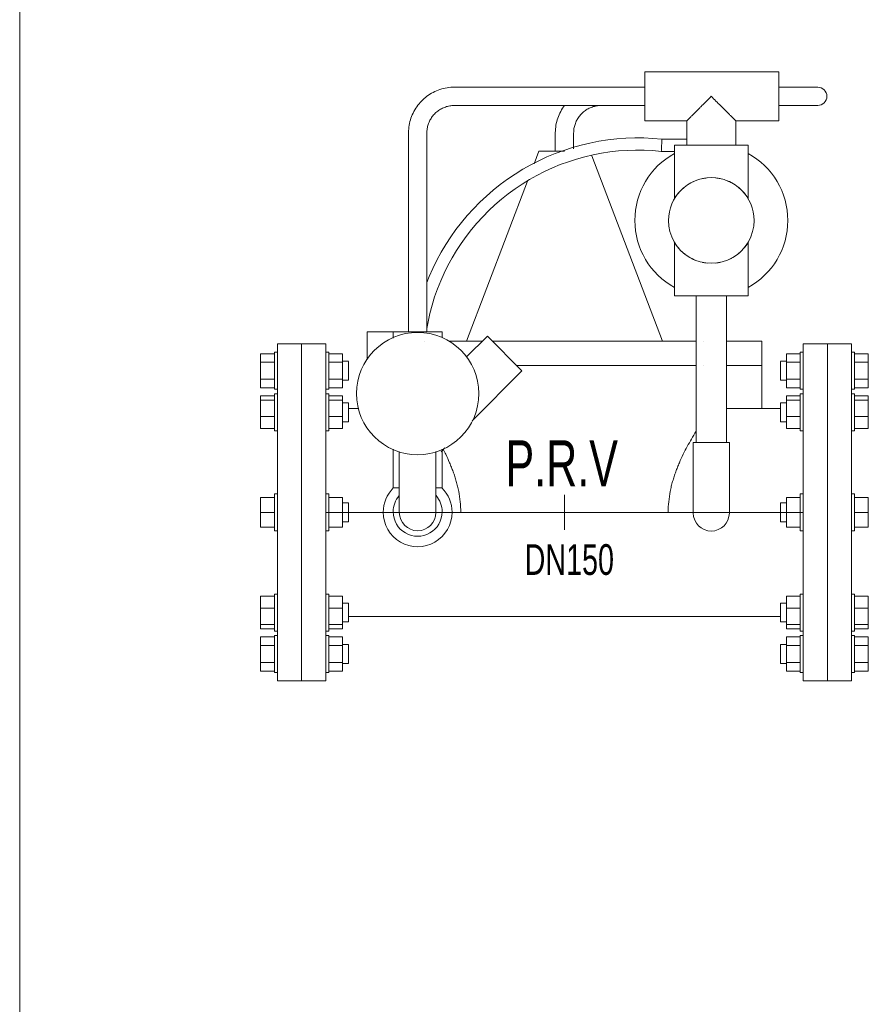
# Model space of a CAD drawing. Header units: millimetres. Extents: x 2339 to 23224, y 1509 to 18979.
# Tile 59 of 124: x 15193 to 15972, y 5257 to 6161. Entities that reach past the tile are written whole.
import ezdxf

# ---------------------------------------------------------------- set-up
doc = ezdxf.new("R2010")
doc.units = ezdxf.units.MM
doc.set_wipeout_variables(frame=1)
doc.layers.get('0').update_dxf_attribs({"lineweight": 0})
doc.styles.add('DISOCP', font='disocp.shx', dxfattribs={"width": 0.6})

# ---------------------------------------------------------------- blocks, each defined once
blk = doc.blocks.new('*U285')
blk.add_wipeout([(-123.82, -87.5), (-149.02, -87.5), (-149.02, -83.11), (-150.46, -83.11), (-150.46, -82.33), (-157.68, -82.33), (-157.68, 82.33), (-150.46, 82.33), (-150.46, 83.11), (-149.02, 83.11), (-149.02, 87.5), (-123.82, 87.5), (-123.82, 83.11), (-122.33, 83.11), (-122.33, 82.33), (-115.17, 82.33), (-115.17, 56.88), (-112.04, 56.71), (-112.04, 53.97), (-107.01, 53.97), (-107.86, 59.22), (-107.71, 65.58), (-106.37, 71.54), (-104.32, 76.39), (-102.39, 79.59), (-102.39, 93.73), (-80.96, 93.73), (-80.86, 199.01), (-78.15, 208.07), (-73.2, 214.43), (-67.29, 218.39), (-59.53, 220.54), (41.65, 220.66), (41.65, 228.6), (111.27, 228.6), (111.27, 220.66), (131.42, 220.66), (135.7, 217.99), (136.18, 215.9), (135.82, 214.1), (134.21, 212.04), (131.42, 211.14), (111.27, 211.14), (111.27, 203.2), (88.9, 203.2), (88.9, 190.5), (95.25, 190.5), (95.29, 186.27), (104.96, 178.82), (110.35, 171.69), (114.68, 161.17), (115.84, 153.34), (115.11, 143.64), (111.95, 134.23), (107.67, 127.3), (102.73, 121.95), (98.98, 118.98), (95.29, 116.68), (95.29, 112.45), (84.14, 112.45), (84.14, 88.9), (102.39, 88.9), (102.39, 53.98), (112.04, 53.98), (112.04, 78.41), (115.17, 78.41), (115.17, 82.33), (122.33, 82.33), (122.33, 83.11), (123.82, 83.11), (123.82, 87.5), (149.02, 87.5), (149.02, 83.11), (150.46, 83.11), (150.46, 82.33), (157.68, 82.33), (157.68, -82.33), (150.46, -82.33), (150.46, -83.11), (149.02, -83.11), (149.02, -87.5), (123.82, -87.5), (123.82, -83.11), (122.33, -83.11), (122.33, -82.33), (115.17, -82.33), (115.17, -56.88), (112.04, -56.71), (112.04, -53.97), (-115.17, -53.97), (-115.17, -82.33), (-122.33, -82.33), (-122.33, -83.11), (-123.82, -83.11)])
for p, q in [((111.27, 228.6), (41.65, 228.6)), ((41.65, 215.9), (41.65, 228.6)), ((111.27, 228.6), (111.27, 215.9)), ((41.65, 220.66), (-57.15, 220.66)), ((131.42, 220.66), (111.27, 220.66)), ((41.65, 203.2), (41.65, 215.9)), ((111.27, 215.9), (111.27, 203.2)), ((-57.15, 211.14), (41.65, 211.14)), ((131.42, 211.14), (111.27, 211.14)), ((41.65, 203.2), (63.5, 203.2)), ((63.5, 203.2), (63.5, 190.5)), ((88.9, 203.2), (111.27, 203.2)), ((88.9, 190.5), (88.9, 203.2)), ((-80.96, 196.85), (-80.96, 93.73)), ((-71.44, 93.73), (-71.44, 196.85)), ((-4.76, 196.85), (-4.76, 187.36)), ((4.76, 188.64), (4.76, 196.85)), ((63.5, 193.68), (50.6, 193.68)), ((57.15, 190.5), (57.15, 162.92)), ((57.15, 190.5), (95.25, 190.5)), ((95.25, 162.92), (95.25, 190.5)), ((-13.3, 187.36), (-15.75, 180.92)), ((-13.3, 187.36), (0, 187.36)), ((50.8, 88.9), (14.2, 184.98)), ((50.25, 187.33), (57.15, 187.33)), ((-19.16, 171.96), (-50.8, 88.9)), ((57.15, 140.03), (57.15, 112.45)), ((95.25, 112.45), (95.25, 140.03)), ((95.25, 112.45), (57.15, 112.45)), ((68.26, 112.45), (68.26, 36.25)), ((84.14, 36.25), (84.14, 112.45)), ((-102.39, 93.73), (-102.39, 79.22)), ((-102.39, 93.73), (-63.5, 93.73)), ((-88.9, 93.73), (-88.9, 90.46)), ((-63.5, 90.75), (-63.5, 93.73)), ((-136.42, 87.5), (-149.02, 87.5)), ((-149.02, -87.5), (-149.02, 87.5)), ((-136.42, 87.5), (-136.42, -87.5)), ((-123.82, 87.5), (-136.42, 87.5)), ((-136.42, -87.5), (-136.42, 87.5)), ((-123.82, 87.5), (-123.82, -87.5)), ((-50.8, 88.9), (-59.91, 88.9)), ((-40.01, 91.42), (-50.96, 80.47)), ((-50.8, 88.9), (-42.53, 88.9)), ((-40.01, 91.42), (-22.05, 73.46)), ((102.39, 88.9), (84.14, 88.9)), ((102.39, 76.2), (102.39, 88.9)), ((123.82, 87.5), (136.42, 87.5)), ((123.82, 87.5), (123.82, -87.5)), ((136.42, 87.5), (149.02, 87.5)), ((136.42, 87.5), (136.42, -87.5)), ((136.42, -87.5), (136.42, 87.5)), ((149.02, -87.5), (149.02, 87.5)), ((-157.68, 77.91), (-157.68, 82.33)), ((-150.46, 82.33), (-157.68, 82.33)), ((-149.02, 83.11), (-150.46, 83.11)), ((-150.46, 73.5), (-150.46, 83.11)), ((-122.33, 83.11), (-123.82, 83.11)), ((-122.33, 83.11), (-122.33, 73.5)), ((-115.17, 82.33), (-122.33, 82.33)), ((-115.17, 82.33), (-115.17, 77.91)), ((115.17, 82.33), (115.17, 77.91)), ((115.17, 82.33), (122.33, 82.33)), ((122.33, 83.11), (123.82, 83.11)), ((122.33, 83.11), (122.33, 73.5)), ((149.02, 83.11), (150.46, 83.11)), ((150.46, 73.5), (150.46, 83.11)), ((150.46, 82.33), (157.68, 82.33)), ((157.68, 77.91), (157.68, 82.33)), ((-157.68, 69.09), (-157.68, 77.91)), ((-150.46, 77.91), (-157.68, 77.91)), ((-115.17, 77.91), (-122.33, 77.91)), ((-112.04, 78.41), (-115.17, 78.41)), ((-115.17, 77.91), (-115.17, 69.09)), ((-112.04, 78.24), (-112.04, 73.5)), ((112.04, 78.41), (115.17, 78.41)), ((112.04, 78.24), (112.04, 73.5)), ((115.17, 77.91), (115.17, 69.09)), ((115.17, 77.91), (122.33, 77.91)), ((150.46, 77.91), (157.68, 77.91)), ((157.68, 69.09), (157.68, 77.91)), ((-150.46, 63.89), (-150.46, 73.5)), ((-122.33, 73.5), (-122.33, 63.89)), ((-112.04, 73.5), (-112.04, 68.59)), ((-47.97, 47.54), (-22.05, 73.46)), ((68.26, 76.2), (-24.79, 76.2)), ((102.39, 76.2), (84.14, 76.2)), ((102.39, 76.2), (102.39, 53.98)), ((112.04, 73.5), (112.04, 68.59)), ((122.33, 73.5), (122.33, 63.89)), ((150.46, 63.89), (150.46, 73.5)), ((-157.68, 64.67), (-157.68, 69.09)), ((-157.68, 69.09), (-150.46, 69.09)), ((-122.33, 69.09), (-115.17, 69.09)), ((-115.17, 69.09), (-115.17, 64.67)), ((-115.17, 68.59), (-112.04, 68.59)), ((115.17, 68.59), (112.04, 68.59)), ((115.17, 69.09), (115.17, 64.67)), ((122.33, 69.09), (115.17, 69.09)), ((157.68, 69.09), (150.46, 69.09)), ((157.68, 64.67), (157.68, 69.09)), ((-150.46, 64.67), (-157.68, 64.67)), ((-150.46, 63.89), (-149.02, 63.89)), ((-149.02, 61.58), (-150.46, 61.58)), ((-150.46, 45.18), (-150.46, 61.58)), ((-149.02, 61.58), (-150.46, 61.58)), ((-123.82, 63.89), (-122.33, 63.89)), ((-122.33, 61.58), (-123.82, 61.58)), ((-122.33, 61.58), (-123.82, 61.58)), ((-115.17, 64.67), (-122.33, 64.67)), ((-122.33, 61.58), (-122.33, 45.18)), ((115.17, 64.67), (122.33, 64.67)), ((123.82, 63.89), (122.33, 63.89)), ((122.33, 61.58), (123.82, 61.58)), ((122.33, 61.58), (122.33, 45.18)), ((122.33, 61.58), (123.82, 61.58)), ((150.46, 63.89), (149.02, 63.89)), ((149.02, 61.58), (150.46, 61.58)), ((149.02, 61.58), (150.46, 61.58)), ((150.46, 64.67), (157.68, 64.67)), ((150.46, 45.18), (150.46, 61.58)), ((-157.68, 58.21), (-157.68, 60.5)), ((-150.46, 60.5), (-157.68, 60.5)), ((-157.68, 49.69), (-157.68, 58.21)), ((-150.46, 58.21), (-157.68, 58.21)), ((-150.46, 61.25), (-150.46, 61.25)), ((-122.33, 61.25), (-122.33, 61.25)), ((-115.17, 60.5), (-122.33, 60.5)), ((-115.17, 58.21), (-122.33, 58.21)), ((-115.17, 60.5), (-115.17, 58.21)), ((-115.17, 58.21), (-115.17, 49.69)), ((-112.04, 56.88), (-115.17, 56.88)), ((-112.04, 56.88), (-115.17, 56.88)), ((-112.04, 56.88), (-112.04, 48.5)), ((-112.04, 56.71), (-112.04, 56.71)), ((112.04, 56.88), (115.17, 56.88)), ((112.04, 56.88), (112.04, 48.5)), ((112.04, 56.88), (115.17, 56.88)), ((112.04, 56.71), (112.04, 56.71)), ((115.17, 60.5), (115.17, 58.21)), ((115.17, 60.5), (122.33, 60.5)), ((115.17, 58.21), (115.17, 49.69)), ((115.17, 58.21), (122.33, 58.21)), ((122.33, 61.25), (122.33, 61.25)), ((150.46, 61.25), (150.46, 61.25)), ((150.46, 60.5), (157.68, 60.5)), ((150.46, 58.21), (157.68, 58.21)), ((157.68, 58.21), (157.68, 60.5)), ((157.68, 49.69), (157.68, 58.21)), ((-106.94, 53.97), (-112.04, 53.97)), ((112.04, 53.98), (84.14, 53.98)), ((123.82, -53.97), (123.82, 53.98)), ((-157.68, 43.45), (-157.68, 49.69)), ((-150.46, 49.69), (-157.68, 49.69)), ((-115.17, 49.69), (-122.33, 49.69)), ((-115.17, 49.69), (-115.17, 43.45)), ((-115.17, 47.06), (-112.04, 47.06)), ((-112.04, 48.5), (-112.04, 47.06)), ((-112.04, 47.23), (-112.04, 47.23)), ((112.04, 48.5), (112.04, 47.06)), ((112.04, 47.23), (112.04, 47.23)), ((115.17, 47.06), (112.04, 47.06)), ((115.17, 49.69), (115.17, 43.45)), ((115.17, 49.69), (122.33, 49.69)), ((150.46, 49.69), (157.68, 49.69)), ((157.68, 43.45), (157.68, 49.69)), ((-157.68, 43.45), (-150.46, 43.45)), ((-150.46, 42.36), (-150.46, 45.18)), ((-150.46, 42.36), (-149.02, 42.36)), ((-123.82, 42.36), (-122.33, 42.36)), ((-122.33, 45.18), (-122.33, 42.36)), ((-122.33, 43.45), (-115.17, 43.45)), ((122.33, 43.45), (115.17, 43.45)), ((122.33, 45.18), (122.33, 42.36)), ((123.82, 42.36), (122.33, 42.36)), ((150.46, 42.36), (149.02, 42.36)), ((150.46, 42.36), (150.46, 45.18)), ((157.68, 43.45), (150.46, 43.45)), ((66.84, 36.25), (76.2, 36.25)), ((66.84, -0.34), (66.84, 36.25)), ((76.2, 36.25), (85.56, 36.25)), ((85.56, -0.34), (85.56, 36.25)), ((-88.9, 32.84), (-88.9, 12.7)), ((-85.73, 31.52), (-85.73, 12.7)), ((-66.68, 12.7), (-66.68, 31.52)), ((-64.04, 31.47), (-62.09, 33.42)), ((-63.5, 12.7), (-63.5, 32.77)), ((-85.79, 12.7), (-88.9, 12.7)), ((-85.73, 12.7), (-85.73, 0)), ((-66.68, 12.7), (-66.68, 0)), ((-63.5, 12.7), (-66.61, 12.7)), ((-157.68, 0), (-157.68, 7.64)), ((-150.46, 7.64), (-157.68, 7.64)), ((-149.02, 9.61), (-150.46, 9.61)), ((-150.46, 9.61), (-150.46, 9.28)), ((-150.46, -9.61), (-150.46, 9.61)), ((-122.33, 9.61), (-123.82, 9.61)), ((-122.33, 9.61), (-122.33, -9.61)), ((-122.33, 9.28), (-122.33, 9.61)), ((-115.17, 7.64), (-122.33, 7.64)), ((-115.17, 7.64), (-115.17, 0)), ((0, 9.07), (0, -9.07)), ((115.17, 7.64), (115.17, 0)), ((115.17, 7.64), (122.33, 7.64)), ((122.33, 9.61), (123.82, 9.61)), ((122.33, 9.61), (122.33, -9.61)), ((122.33, 9.28), (122.33, 9.61)), ((149.02, 9.61), (150.46, 9.61)), ((150.46, 9.61), (150.46, 9.28)), ((150.46, -9.61), (150.46, 9.61)), ((150.46, 7.64), (157.68, 7.64)), ((157.68, 0), (157.68, 7.64)), ((123.82, 0), (-123.82, 0)), ((-112.04, 4.91), (-115.17, 4.91)), ((-112.04, 4.91), (-112.04, -4.91)), ((112.04, 4.91), (115.17, 4.91)), ((112.04, 4.91), (112.04, -4.91)), ((-157.68, -7.64), (-157.68, 0)), ((-150.46, 0), (-157.68, 0)), ((-115.17, 0), (-122.33, 0)), ((-115.17, 0), (-115.17, -7.64)), ((-115.17, -4.91), (-112.04, -4.91)), ((-112.04, -4.91), (-112.04, -4.74)), ((112.04, -4.91), (112.04, -4.74)), ((115.17, -4.91), (112.04, -4.91)), ((115.17, 0), (115.17, -7.64)), ((115.17, 0), (122.33, 0)), ((150.46, 0), (157.68, 0)), ((157.68, -7.64), (157.68, 0)), ((-150.46, -7.64), (-157.68, -7.64)), ((-150.46, -9.28), (-150.46, -9.61)), ((-150.46, -9.61), (-149.02, -9.61)), ((-123.82, -9.61), (-122.33, -9.61)), ((-115.17, -7.64), (-122.33, -7.64)), ((-122.33, -9.61), (-122.33, -9.28)), ((115.17, -7.64), (122.33, -7.64)), ((122.33, -9.61), (122.33, -9.28)), ((123.82, -9.61), (122.33, -9.61)), ((150.46, -9.61), (149.02, -9.61)), ((150.46, -7.64), (157.68, -7.64)), ((150.46, -9.28), (150.46, -9.61)), ((-157.68, -49.69), (-157.68, -43.45)), ((-150.46, -43.45), (-157.68, -43.45)), ((-149.02, -42.36), (-150.46, -42.36)), ((-150.46, -45.18), (-150.46, -42.36)), ((-150.46, -61.58), (-150.46, -45.18)), ((-122.33, -42.36), (-123.82, -42.36)), ((-122.33, -42.36), (-122.33, -45.18)), ((-115.17, -43.45), (-122.33, -43.45)), ((-122.33, -45.18), (-122.33, -61.58)), ((-115.17, -43.45), (-115.17, -49.69)), ((115.17, -43.45), (115.17, -49.69)), ((115.17, -43.45), (122.33, -43.45)), ((122.33, -42.36), (123.82, -42.36)), ((122.33, -42.36), (122.33, -45.18)), ((122.33, -45.18), (122.33, -61.58)), ((149.02, -42.36), (150.46, -42.36)), ((150.46, -45.18), (150.46, -42.36)), ((150.46, -43.45), (157.68, -43.45)), ((150.46, -61.58), (150.46, -45.18)), ((157.68, -49.69), (157.68, -43.45)), ((-157.68, -58.21), (-157.68, -49.69)), ((-150.46, -49.69), (-157.68, -49.69)), ((-115.17, -49.69), (-122.33, -49.69)), ((-112.04, -47.06), (-115.17, -47.06)), ((-115.17, -49.69), (-115.17, -58.21)), ((-112.04, -47.06), (-112.04, -48.5)), ((-112.04, -47.23), (-112.04, -47.23)), ((-112.04, -48.5), (-112.04, -56.88)), ((112.04, -47.06), (115.17, -47.06)), ((112.04, -47.06), (112.04, -48.5)), ((112.04, -47.23), (112.04, -47.23)), ((112.04, -48.5), (112.04, -56.88)), ((115.17, -49.69), (115.17, -58.21)), ((115.17, -49.69), (122.33, -49.69)), ((150.46, -49.69), (157.68, -49.69)), ((157.68, -58.21), (157.68, -49.69)), ((-112.04, -53.98), (112.04, -53.97)), ((-157.68, -60.5), (-157.68, -58.21)), ((-150.46, -58.21), (-157.68, -58.21)), ((-150.46, -60.5), (-157.68, -60.5)), ((-150.46, -61.25), (-150.46, -61.25)), ((-115.17, -58.21), (-122.33, -58.21)), ((-115.17, -60.5), (-122.33, -60.5)), ((-122.33, -61.25), (-122.33, -61.25)), ((-115.17, -56.88), (-112.04, -56.88)), ((-115.17, -56.88), (-112.04, -56.88)), ((-115.17, -58.21), (-115.17, -60.5)), ((-112.04, -56.71), (-112.04, -56.71)), ((112.04, -56.71), (112.04, -56.71)), ((115.17, -56.88), (112.04, -56.88)), ((115.17, -56.88), (112.04, -56.88)), ((115.17, -58.21), (115.17, -60.5)), ((115.17, -58.21), (122.33, -58.21)), ((115.17, -60.5), (122.33, -60.5)), ((122.33, -61.25), (122.33, -61.25)), ((150.46, -58.21), (157.68, -58.21)), ((150.46, -60.5), (157.68, -60.5)), ((150.46, -61.25), (150.46, -61.25)), ((157.68, -60.5), (157.68, -58.21)), ((-157.68, -69.09), (-157.68, -64.67)), ((-150.46, -64.67), (-157.68, -64.67)), ((-150.46, -61.58), (-149.02, -61.58)), ((-150.46, -61.58), (-149.02, -61.58)), ((-149.02, -63.89), (-150.46, -63.89)), ((-150.46, -73.5), (-150.46, -63.89)), ((-123.82, -61.58), (-122.33, -61.58)), ((-123.82, -61.58), (-122.33, -61.58)), ((-122.33, -63.89), (-123.82, -63.89)), ((-122.33, -63.89), (-122.33, -73.5)), ((-115.17, -64.67), (-122.33, -64.67)), ((-115.17, -64.67), (-115.17, -69.09)), ((115.17, -64.67), (115.17, -69.09)), ((115.17, -64.67), (122.33, -64.67)), ((123.82, -61.58), (122.33, -61.58)), ((123.82, -61.58), (122.33, -61.58)), ((122.33, -63.89), (123.82, -63.89)), ((122.33, -63.89), (122.33, -73.5)), ((150.46, -61.58), (149.02, -61.58)), ((150.46, -61.58), (149.02, -61.58)), ((149.02, -63.89), (150.46, -63.89)), ((150.46, -73.5), (150.46, -63.89)), ((150.46, -64.67), (157.68, -64.67)), ((157.68, -69.09), (157.68, -64.67)), ((-157.68, -77.91), (-157.68, -69.09)), ((-150.46, -69.09), (-157.68, -69.09)), ((-115.17, -69.09), (-122.33, -69.09)), ((-112.04, -68.59), (-115.17, -68.59)), ((-115.17, -69.09), (-115.17, -77.91)), ((-112.04, -68.59), (-112.04, -73.5)), ((112.04, -68.59), (115.17, -68.59)), ((112.04, -68.59), (112.04, -73.5)), ((115.17, -69.09), (115.17, -77.91)), ((115.17, -69.09), (122.33, -69.09)), ((150.46, -69.09), (157.68, -69.09)), ((157.68, -77.91), (157.68, -69.09)), ((-150.46, -83.11), (-150.46, -73.5)), ((-122.33, -73.5), (-122.33, -83.11)), ((-112.04, -73.5), (-112.04, -78.41)), ((112.04, -73.5), (112.04, -78.41)), ((122.33, -73.5), (122.33, -83.11)), ((150.46, -83.11), (150.46, -73.5)), ((-157.68, -82.33), (-157.68, -77.91)), ((-150.46, -77.91), (-157.68, -77.91)), ((-115.17, -77.91), (-122.33, -77.91)), ((-115.17, -77.91), (-115.17, -82.33)), ((-115.17, -78.41), (-112.04, -78.41)), ((115.17, -78.41), (112.04, -78.41)), ((115.17, -77.91), (115.17, -82.33)), ((115.17, -77.91), (122.33, -77.91)), ((150.46, -77.91), (157.68, -77.91)), ((157.68, -82.33), (157.68, -77.91)), ((-150.46, -82.33), (-157.68, -82.33)), ((-150.46, -83.11), (-149.02, -83.11)), ((-123.82, -83.11), (-122.33, -83.11)), ((-115.17, -82.33), (-122.33, -82.33)), ((115.17, -82.33), (122.33, -82.33)), ((123.82, -83.11), (122.33, -83.11)), ((150.46, -83.11), (149.02, -83.11)), ((150.46, -82.33), (157.68, -82.33)), ((-149.02, -87.5), (-136.42, -87.5)), ((-136.42, -87.5), (-123.82, -87.5)), ((136.42, -87.5), (123.82, -87.5)), ((149.02, -87.5), (136.42, -87.5))]:
    blk.add_line(p, q)
at = {"flags": 128}
for points in [[(-57.15, 220.66), (-58.1, 220.64), (-59.05, 220.59), (-60, 220.49), (-60.94, 220.36), (-61.88, 220.19), (-62.81, 219.98), (-63.73, 219.74), (-64.64, 219.45), (-65.54, 219.14), (-66.42, 218.78), (-67.29, 218.39), (-68.15, 217.97), (-68.98, 217.51), (-69.8, 217.03), (-70.6, 216.5), (-71.37, 215.95), (-72.12, 215.37), (-72.85, 214.75), (-73.56, 214.11), (-74.23, 213.44), (-74.88, 212.74), (-75.5, 212.02), (-76.1, 211.28), (-76.66, 210.51), (-77.19, 209.72), (-77.69, 208.9), (-78.15, 208.07), (-78.58, 207.22), (-78.98, 206.36), (-79.34, 205.48), (-79.67, 204.58), (-79.96, 203.68), (-80.22, 202.76), (-80.44, 201.83), (-80.62, 200.9), (-80.76, 199.96), (-80.86, 199.01), (-80.93, 198.06), (-80.96, 197.11), (-80.96, 196.85)], [(-71.44, 196.85), (-71.43, 197.42), (-71.39, 197.99), (-71.34, 198.56), (-71.26, 199.13), (-71.15, 199.69), (-71.03, 200.25), (-70.88, 200.8), (-70.71, 201.34), (-70.52, 201.88), (-70.31, 202.41), (-70.08, 202.94), (-69.82, 203.45), (-69.55, 203.95), (-69.26, 204.44), (-68.94, 204.92), (-68.61, 205.38), (-68.26, 205.83), (-67.89, 206.27), (-67.51, 206.69), (-67.1, 207.1), (-66.69, 207.49), (-66.25, 207.86), (-65.81, 208.22), (-65.34, 208.55), (-64.87, 208.87), (-64.38, 209.17), (-63.88, 209.45), (-63.38, 209.71), (-62.86, 209.95), (-62.33, 210.17), (-61.79, 210.36), (-61.25, 210.54), (-60.7, 210.69), (-60.14, 210.82), (-59.58, 210.93), (-59.01, 211.02), (-58.45, 211.08), (-57.88, 211.12), (-57.3, 211.14), (-57.15, 211.14)], [(0, 211.14), (-0.46, 210.51), (-0.99, 209.72), (-1.49, 208.9), (-1.95, 208.07), (-2.38, 207.22), (-2.78, 206.36), (-3.14, 205.48), (-3.47, 204.58), (-3.76, 203.68), (-4.02, 202.76), (-4.24, 201.83), (-4.42, 200.9), (-4.56, 199.96), (-4.66, 199.01), (-4.73, 198.06), (-4.76, 197.11), (-4.76, 196.85)], [(4.76, 196.85), (4.77, 197.42), (4.81, 197.99), (4.86, 198.56), (4.94, 199.13), (5.05, 199.69), (5.17, 200.25), (5.32, 200.8), (5.49, 201.34), (5.68, 201.88), (5.89, 202.41), (6.12, 202.94), (6.38, 203.45), (6.65, 203.95), (6.94, 204.44), (7.26, 204.92), (7.59, 205.38), (7.94, 205.83), (8.31, 206.27), (8.69, 206.69), (9.1, 207.1), (9.51, 207.49), (9.95, 207.86), (10.39, 208.22), (10.86, 208.55), (11.33, 208.87), (11.82, 209.17), (12.32, 209.45), (12.82, 209.71), (13.34, 209.95), (13.87, 210.17), (14.41, 210.36), (14.95, 210.54), (15.5, 210.69), (16.06, 210.82), (16.62, 210.93), (17.19, 211.02), (17.75, 211.08), (18.32, 211.12), (18.9, 211.14)], [(50.6, 193.68), (45.91, 194.08), (41.22, 194.3), (36.52, 194.33), (31.83, 194.17), (27.14, 193.83), (22.47, 193.3), (17.83, 192.58), (13.22, 191.68), (8.65, 190.59), (4.12, 189.32), (-0.35, 187.87), (-4.76, 186.25), (-9.1, 184.44), (-13.36, 182.47), (-17.54, 180.33), (-21.63, 178.02), (-25.63, 175.55), (-29.53, 172.92), (-33.31, 170.14), (-36.99, 167.21), (-40.54, 164.14), (-43.97, 160.92), (-47.26, 157.57), (-50.42, 154.1), (-53.44, 150.49), (-56.31, 146.77), (-59.03, 142.94), (-61.6, 139.01), (-64, 134.97), (-66.24, 130.84), (-68.32, 126.62), (-70.22, 122.33), (-71.44, 119.26)], [(-71.44, 95.49), (-70.81, 98.94), (-69.84, 103.28), (-68.7, 107.58), (-67.38, 111.82), (-65.9, 116.01), (-64.25, 120.14), (-62.44, 124.2), (-60.47, 128.18), (-58.34, 132.08), (-56.05, 135.89), (-53.62, 139.61), (-51.03, 143.23), (-48.31, 146.74), (-45.44, 150.14), (-42.45, 153.42), (-39.32, 156.58), (-36.07, 159.61), (-32.7, 162.51), (-29.22, 165.28), (-25.63, 167.9), (-21.94, 170.37), (-18.15, 172.7), (-14.28, 174.87), (-10.32, 176.89), (-6.28, 178.75), (-2.17, 180.44), (2.01, 181.97), (6.24, 183.33), (10.52, 184.51), (14.85, 185.53), (19.21, 186.37), (23.61, 187.04), (28.02, 187.53), (32.46, 187.85), (36.9, 187.99), (41.34, 187.94), (45.78, 187.73), (50.21, 187.33), (50.25, 187.33)]]:
    blk.add_lwpolyline(points, dxfattribs=at)
for centre, radius, start, end in [((131.42, 215.9), 4.76, 270, 90), ((76.2, 151.48), 39.69, 118.7562, 180.0001), ((76.2, 151.48), 39.69, 0.0001, 61.244), ((76.2, 151.48), 22.22, 0.0001, 180.0001), ((76.2, 151.48), 39.69, 180.0001, 241.244), ((76.2, 151.48), 22.23, 180.0001, 0.0001), ((76.2, 151.48), 39.69, 298.7562, 0.0001), ((-76.2, 61.65), 31.75, 90.0001, 270.0001), ((-76.2, 61.65), 31.75, 270.0001, 90.0001), ((-76.2, 0.03), 17.86, 135.0001, 180.0001), ((-76.2, 0.03), 17.86, 0.0001, 45.0001), ((-76.2, 0.3), 12.7, 138.6937, 180.0001), ((-76.2, 0.3), 12.7, 0.0001, 41.232), ((-76.2, 0.03), 17.86, 180.0001, 0.0001), ((-76.2, 0.3), 12.7, 180.0001, 0.0001), ((-76.2, 0), 9.52, 180.0002, 0.0002), ((76.2, -0.34), 9.36, 180, 0)]:
    blk.add_arc(centre, radius, start, end)
for centre, major_axis, start_param, end_param in [((0, 88.9), (102.39, 0), 2.356194, 2.356221), ((0, 88.9), (68.26, 0), 5.497868, 8.435411), ((0, 88.9), (102.39, 0), 0.785356, 0.785416), ((0, 76.2), (102.39, 0), 0.785398, 0.785406), ((0, 0), (53.79, 0), 2.356247, 6.283137)]:
    blk.add_ellipse(centre, major_axis=major_axis, ratio=0.000001, start_param=start_param, end_param=end_param)
for points, knots in [([(63.5, 203.2), (63.51, 203.2), (63.58, 203.26), (63.76, 203.45), (63.95, 203.65), (64.19, 203.9), (64.49, 204.19), (64.83, 204.53), (65.2, 204.9), (65.6, 205.31), (66.04, 205.74), (66.5, 206.2), (66.98, 206.68), (67.48, 207.18), (68.17, 207.87), (68.9, 208.59), (69.64, 209.34), (70.4, 210.1), (71.75, 211.45), (73.76, 213.45), (75.38, 215.09), (76.2, 215.9)], [0, 0, 0, 0, 0.071429, 0.107143, 0.142857, 0.178571, 0.214286, 0.25, 0.285714, 0.321429, 0.357143, 0.392857, 0.428571, 0.464286, 0.5, 0.571429, 0.607143, 0.642857, 0.714286, 0.857143, 1, 1, 1, 1]), ([(76.2, 215.9), (77.02, 215.09), (78.64, 213.45), (80.65, 211.45), (82, 210.1), (82.76, 209.34), (83.32, 208.78), (83.86, 208.23), (84.4, 207.7), (84.92, 207.18), (85.42, 206.68), (85.9, 206.2), (86.36, 205.74), (86.8, 205.31), (87.2, 204.9), (87.56, 204.53), (87.91, 204.19), (88.21, 203.9), (88.45, 203.65), (88.64, 203.45), (88.82, 203.26), (88.89, 203.2), (88.9, 203.2)], [0, 0, 0, 0, 0.142857, 0.285714, 0.357143, 0.392857, 0.428571, 0.464286, 0.5, 0.535714, 0.571429, 0.607143, 0.642857, 0.678571, 0.714286, 0.75, 0.785714, 0.821429, 0.857143, 0.892857, 0.928571, 1, 1, 1, 1]), ([(50.59, 193.63), (50.6, 193.69), (50.6, 193.69), (50.57, 193.24), (50.51, 192.16), (50.46, 191.05), (50.43, 190.5)], [0.4444444, 0.4444444, 0.4444444, 0.4444444, 0.5555556, 0.6666667, 0.8333333, 1, 1, 1, 1]), ([(60.83, 167.54), (60.9, 167.61), (61.04, 167.74), (61.26, 167.94), (61.51, 168.15), (61.76, 168.36), (62.11, 168.64), (62.57, 169.01), (62.96, 169.31), (63.17, 169.46)], [0.2026439, 0.2026439, 0.2026439, 0.2026439, 0.20833333, 0.21527778, 0.22222222, 0.22916667, 0.23611111, 0.25, 0.26495682, 0.26495682, 0.26495682, 0.26495682]), ([(65.64, 171.04), (65.86, 171.16), (66.31, 171.38), (67.02, 171.7), (67.52, 171.92), (67.78, 172.02), (67.78, 172.02)], [0.31992922, 0.31992922, 0.31992922, 0.31992922, 0.33333333, 0.34722222, 0.36111111, 0.36129556, 0.36129556, 0.36129556, 0.36129556]), ([(71.63, 173.23), (71.97, 173.3), (72.76, 173.44), (73.57, 173.54), (74.03, 173.58)], [0.42760459, 0.42760459, 0.42760459, 0.42760459, 0.44444444, 0.46615188, 0.46615188, 0.46615188, 0.46615188]), ([(78.38, 173.58), (78.84, 173.54), (79.65, 173.44), (80.44, 173.3), (80.78, 173.23)], [0.53381805, 0.53381805, 0.53381805, 0.53381805, 0.55555556, 0.57235883, 0.57235883, 0.57235883, 0.57235883]), ([(84.62, 172.02), (84.62, 172.02), (84.88, 171.91), (85.26, 171.75), (85.74, 171.54), (86.16, 171.35), (86.5, 171.18), (86.71, 171.07), (86.76, 171.04)], [0.63865733, 0.63865733, 0.63865733, 0.63865733, 0.63888889, 0.65277778, 0.65972222, 0.66666667, 0.67708333, 0.68003291, 0.68003291, 0.68003291, 0.68003291]), ([(89.23, 169.46), (89.44, 169.31), (89.92, 168.94), (90.45, 168.52), (90.8, 168.23), (90.92, 168.13), (91.11, 167.97), (91.33, 167.78), (91.51, 167.6), (91.57, 167.54)], [0.73499461, 0.73499461, 0.73499461, 0.73499461, 0.75, 0.77083333, 0.77604167, 0.77864583, 0.78125, 0.79166667, 0.79731588, 0.79731588, 0.79731588, 0.79731588]), ([(57.15, 162.92), (57.15, 163.1), (57.32, 163.45), (57.77, 164.04), (58.09, 164.43), (58.37, 164.74), (58.67, 165.09), (59.07, 165.57), (59.38, 165.95), (59.59, 166.19)], [0, 0, 0, 0, 0.0555556, 0.0833333, 0.0972222, 0.1111111, 0.125, 0.1388889, 0.1613176, 0.1613176, 0.1613176, 0.1613176]), ([(92.81, 166.19), (93.14, 165.8), (93.53, 165.32), (93.92, 164.87), (94.06, 164.71), (94.27, 164.47), (94.68, 163.99), (95.12, 163.39), (95.25, 163.05), (95.25, 162.92)], [0.8386032, 0.8386032, 0.8386032, 0.8386032, 0.875, 0.8854167, 0.890625, 0.8958333, 0.9166667, 0.9583333, 1, 1, 1, 1]), ([(59.59, 136.76), (59.26, 137.15), (58.87, 137.63), (58.48, 138.08), (58.34, 138.24), (58.13, 138.48), (57.72, 138.96), (57.28, 139.56), (57.15, 139.9), (57.15, 140.03)], [0.8386824, 0.8386824, 0.8386824, 0.8386824, 0.875, 0.8854167, 0.890625, 0.8958333, 0.9166667, 0.9583333, 1, 1, 1, 1]), ([(95.25, 140.03), (95.25, 139.85), (95.08, 139.5), (94.63, 138.91), (94.31, 138.52), (94.03, 138.21), (93.73, 137.86), (93.33, 137.38), (93.02, 137), (92.81, 136.76)], [0, 0, 0, 0, 0.0555556, 0.0833333, 0.0972222, 0.1111111, 0.125, 0.1388889, 0.1613968, 0.1613968, 0.1613968, 0.1613968]), ([(63.17, 133.49), (62.96, 133.64), (62.48, 134.01), (61.96, 134.43), (61.61, 134.72), (61.48, 134.82), (61.29, 134.98), (61.08, 135.17), (60.9, 135.34), (60.83, 135.41)], [0.73504318, 0.73504318, 0.73504318, 0.73504318, 0.75, 0.77083333, 0.77604167, 0.77864583, 0.78125, 0.79166667, 0.7973561, 0.7973561, 0.7973561, 0.7973561]), ([(91.57, 135.41), (91.51, 135.35), (91.37, 135.21), (91.14, 135.01), (90.89, 134.8), (90.64, 134.59), (90.29, 134.31), (89.83, 133.94), (89.44, 133.64), (89.23, 133.49)], [0.20268412, 0.20268412, 0.20268412, 0.20268412, 0.20833333, 0.21527778, 0.22222222, 0.22916667, 0.23611111, 0.25, 0.26500539, 0.26500539, 0.26500539, 0.26500539]), ([(67.78, 130.93), (67.78, 130.93), (67.52, 131.03), (67.15, 131.19), (66.66, 131.41), (66.25, 131.6), (65.91, 131.77), (65.69, 131.88), (65.64, 131.91)], [0.63870444, 0.63870444, 0.63870444, 0.63870444, 0.63888889, 0.65277778, 0.65972222, 0.66666667, 0.67708333, 0.68007078, 0.68007078, 0.68007078, 0.68007078]), ([(74.03, 129.37), (73.57, 129.41), (72.76, 129.51), (71.97, 129.65), (71.63, 129.72)], [0.53384812, 0.53384812, 0.53384812, 0.53384812, 0.55555556, 0.57239541, 0.57239541, 0.57239541, 0.57239541]), ([(80.78, 129.72), (80.44, 129.65), (79.65, 129.51), (78.84, 129.41), (78.38, 129.37)], [0.42764117, 0.42764117, 0.42764117, 0.42764117, 0.44444444, 0.46618195, 0.46618195, 0.46618195, 0.46618195]), ([(86.76, 131.91), (86.55, 131.79), (86.09, 131.57), (85.38, 131.25), (84.88, 131.04), (84.62, 130.93), (84.62, 130.93)], [0.31996709, 0.31996709, 0.31996709, 0.31996709, 0.33333333, 0.34722222, 0.36111111, 0.36134267, 0.36134267, 0.36134267, 0.36134267]), ([(53.79, 0), (53.81, 1.88), (54.02, 5.58), (54.67, 10.04), (55.43, 13.52), (56.13, 16.1), (56.91, 18.62), (57.75, 21.07), (58.65, 23.43), (59.94, 26.51), (62.31, 31.64), (65.32, 37.17), (67.52, 40.83), (68.32, 42.12)], [0, 0, 0, 0, 0.0625, 0.125, 0.15625, 0.1875, 0.21875, 0.25, 0.28125, 0.3125, 0.375, 0.5, 0.5751957, 0.5751957, 0.5751957, 0.5751957]), ([(-62.96, 32.73), (-62.52, 31.88), (-61.38, 29.63), (-59.94, 26.51), (-58.65, 23.43), (-57.75, 21.07), (-56.91, 18.62), (-56.13, 16.1), (-55.43, 13.52), (-54.67, 10.03), (-54.02, 5.58), (-53.81, 1.88), (-53.79, 0)], [0.5857123, 0.5857123, 0.5857123, 0.5857123, 0.625, 0.6875, 0.71875, 0.75, 0.78125, 0.8125, 0.84375, 0.875, 0.9375, 1, 1, 1, 1])]:
    blk.add_open_spline(points, degree=3, knots=knots)
blk.add_open_spline([(50.43, 190.5), (50.4, 190.13), (50.37, 189.39), (50.31, 188.42), (50.27, 187.69), (50.25, 187.31), (50.25, 187.31), (50.26, 187.37)], degree=3)
at = {"style": 'DISOCP', "width": 0.7}
for s, height, p in [('P.R.V', 23.882, (-30.63, 13.51)), ('DN150', 15.921, (-20.69, -32.44))]:
    blk.add_text(s, height=height, dxfattribs=at).set_placement(p)

msp = doc.modelspace()

# ---------------------------------------------------------------- linework, layer by layer
msp.add_line((15193.09, 1508.87), (15193.09, 16868.38))

# ---------------------------------------------------------------- block references
at = {"xscale": 1.768421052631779, "yscale": 1.768421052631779, "zscale": 1.768421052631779}
msp.add_blockref('*U285', (15693.09, 5708.87), dxfattribs=at)

doc.saveas('drawing.dxf')
